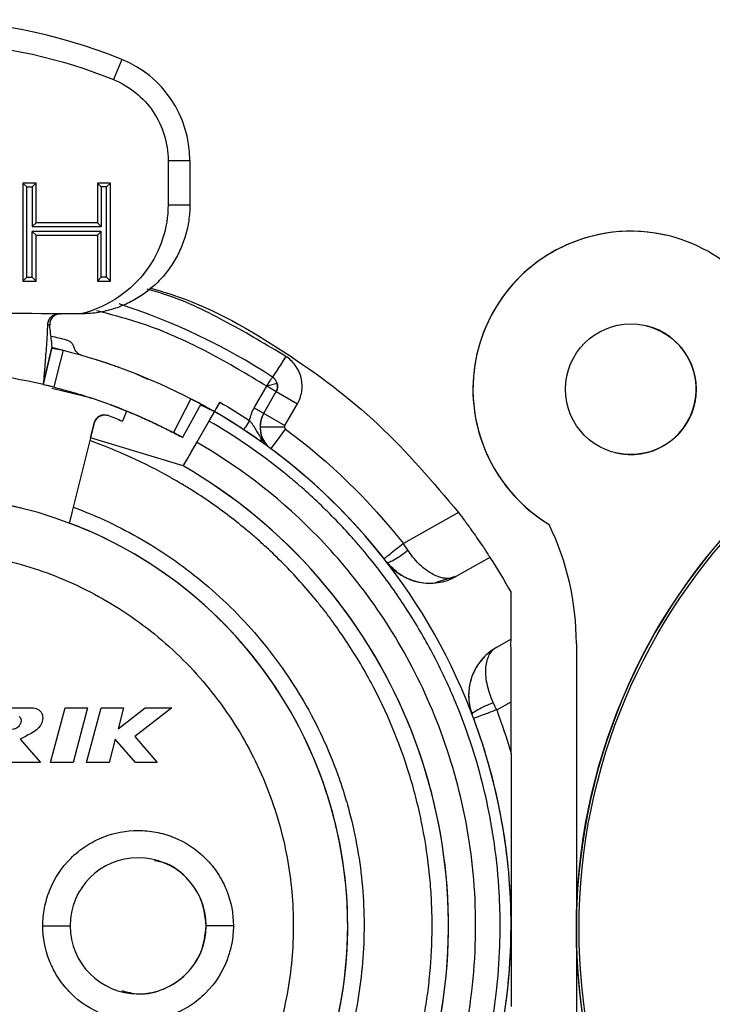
# Model space of a CAD drawing. Header units: millimetres. Extents: x 0 to 138, y -6 to 29.
# Tile 6 of 15: x 15 to 27, y 11 to 29. Entities that reach past the tile are written whole.
import ezdxf

# ---------------------------------------------------------------- set-up
doc = ezdxf.new("R2010")
doc.units = ezdxf.units.MM

msp = doc.modelspace()

# ---------------------------------------------------------------- linework, layer by layer
at = {"color": 7, "linetype": 'Continuous', "lineweight": 25}
for p, q in [((15.175, 28.886), (15.175, 28.886)), ((16.5, 28.455), (16.35, 28.084)), ((17.35, 26.601), (17.75, 26.601)), ((17.75, 26.601), (17.75, 25.785)), ((14.925, 26.185), (14.684, 26.185)), ((14.684, 26.185), (14.684, 24.385)), ((14.754, 26.115), (14.684, 26.185)), ((14.754, 24.455), (14.754, 26.115)), ((14.754, 26.115), (14.855, 26.115)), ((14.855, 26.115), (14.925, 26.185)), ((14.855, 26.115), (14.855, 25.387)), ((14.925, 25.457), (14.925, 26.185)), ((16.292, 26.185), (16.051, 26.185)), ((16.051, 26.185), (16.051, 25.457)), ((16.051, 26.185), (16.121, 26.115)), ((16.121, 26.115), (16.121, 25.387)), ((16.222, 26.115), (16.121, 26.115)), ((16.292, 26.185), (16.222, 26.115)), ((16.222, 24.455), (16.222, 26.115)), ((16.292, 24.385), (16.292, 26.185)), ((17.35, 25.785), (17.75, 25.785)), ((14.855, 25.387), (14.925, 25.457)), ((14.855, 25.387), (16.121, 25.387)), ((16.051, 25.457), (14.925, 25.457)), ((16.121, 25.387), (16.051, 25.457)), ((14.855, 25.297), (14.925, 25.227)), ((14.855, 24.455), (14.855, 25.297)), ((16.121, 25.297), (14.855, 25.297)), ((14.925, 24.385), (14.925, 25.227)), ((14.925, 25.227), (16.051, 25.227)), ((16.121, 25.297), (16.051, 25.227)), ((16.051, 25.227), (16.051, 24.385)), ((16.121, 24.455), (16.121, 25.297)), ((26.553, 25.213), (26.553, 25.213)), ((14.754, 24.455), (14.684, 24.385)), ((14.754, 24.455), (14.855, 24.455)), ((14.925, 24.385), (14.855, 24.455)), ((16.121, 24.455), (16.051, 24.385)), ((16.222, 24.455), (16.121, 24.455)), ((16.292, 24.385), (16.222, 24.455)), ((14.684, 24.385), (14.925, 24.385)), ((16.051, 24.385), (16.292, 24.385)), ((15.75, 23.785), (15.342, 23.785)), ((15.062, 22.485), (15.221, 23.166)), ((15.064, 22.512), (15.218, 23.185)), ((15.218, 23.156), (15.422, 23.117)), ((15.478, 23.31), (15.478, 23.31)), ((15.622, 23.167), (15.622, 23.167)), ((16.75, 22.689), (16.971, 22.583)), ((15.224, 22.445), (15.224, 22.445)), ((19.356, 22.503), (19.162, 22.456)), ((15.948, 22.236), (15.216, 22.414)), ((19.106, 21.958), (19.335, 22.356)), ((19.335, 22.356), (19.725, 22.131)), ((27.05, 22.4), (27.05, 22.4)), ((17.768, 22.226), (17.447, 21.604)), ((17.951, 22.129), (17.617, 21.514)), ((17.943, 22.114), (18.2, 21.99)), ((18.2, 21.99), (18.3, 22.163)), ((18.932, 22.058), (19.495, 21.733)), ((16.233, 21.923), (16.233, 21.923)), ((16.493, 22.038), (16.493, 22.038)), ((16.584, 21.995), (16.511, 21.816)), ((18.2, 21.99), (17.625, 20.994)), ((15.99, 21.777), (15.923, 21.506)), ((15.923, 21.507), (15.99, 21.777)), ((15.99, 21.777), (15.99, 21.777)), ((15.911, 21.456), (15.609, 20.235)), ((17.625, 20.994), (15.923, 21.507)), ((14.666, 20.214), (14.666, 20.214)), ((22.686, 20.135), (21.672, 19.565)), ((24.348, 19.919), (24.348, 19.919)), ((23.263, 19.312), (22.647, 18.966)), ((22.647, 18.966), (22.31, 18.862)), ((23.65, 17.809), (23.65, 18.669)), ((23.65, 17.809), (23.381, 17.658)), ((24.85, 17.735), (24.85, 8.834)), ((23.386, 16.513), (23.65, 16.662)), ((23.65, 15.714), (23.65, 16.662)), ((13.843, 16.55), (14.843, 16.55)), ((14.978, 16.512), (14.978, 16.512)), ((15.19, 15.55), (15.458, 16.55)), ((15.458, 16.55), (15.872, 16.55)), ((15.872, 16.55), (15.604, 15.55)), ((15.852, 15.55), (16.12, 16.55)), ((16.12, 16.55), (16.534, 16.55)), ((16.534, 16.55), (16.431, 16.164)), ((16.431, 16.164), (16.93, 16.55)), ((17.42, 16.55), (16.738, 16.022)), ((16.93, 16.55), (17.42, 16.55)), ((14.634, 15.975), (15.006, 15.55)), ((16.38, 15.975), (16.267, 15.55)), ((16.753, 15.55), (16.38, 15.975)), ((16.738, 16.022), (17.152, 15.55)), ((15.006, 15.55), (14.475, 15.55)), ((15.604, 15.55), (15.19, 15.55)), ((16.267, 15.55), (15.852, 15.55)), ((17.152, 15.55), (16.753, 15.55)), ((15.05, 12.55), (15.55, 12.55)), ((18.55, 12.55), (18.05, 12.55)), ((22.5, 12.55), (22.5, 12.55))]:
    msp.add_line(p, q, dxfattribs=at)
at = {"color": 7, "linetype": 'Continuous', "lineweight": 25, "flags": 128}
for points in [[(17.35, 26.601), (17.35, 26.144), (17.35, 25.785)], [(15.422, 23.117), (15.325, 22.738), (15.249, 22.439)], [(19.515, 23.002), (19.467, 22.928), (19.422, 22.857), (19.379, 22.792), (19.342, 22.734), (19.312, 22.687), (19.289, 22.653), (19.275, 22.631), (19.271, 22.624)], [(18.932, 22.058), (19.061, 22.281), (19.162, 22.456)], [(19.495, 21.733), (19.624, 21.956), (19.725, 22.131)], [(19.039, 21.708), (19.047, 21.708), (19.073, 21.708), (19.114, 21.708), (19.17, 21.708), (19.239, 21.708), (19.316, 21.708), (19.401, 21.708), (19.489, 21.708)], [(19.241, 21.307), (19.246, 21.314), (19.261, 21.334), (19.286, 21.368), (19.319, 21.412), (19.36, 21.467), (19.406, 21.53), (19.457, 21.598), (19.509, 21.668)]]:
    msp.add_lwpolyline(points, dxfattribs=at)
at = {"color": 7, "linetype": 'Continuous', "lineweight": 25}
for centre, radius in [((25.85, 22.4), 1.2), ((35.75, 12.5), 10.9), ((35.75, 12.5), 10.85)]:
    msp.add_circle(centre, radius, dxfattribs=at)
for centre, radius, start, end in [((12.75, 19.185), 10, 67.9757, 112.0243), ((15.75, 26.601), 2, 360, 67.9757), ((25.85, 22.4), 2.9, 42.2406, 238.7991), ((25.85, 22.4), 2.9, 75.9638, 238.7991), ((12.75, 12.55), 12, 57.0854, 72.0424), ((12.75, 12.55), 12, 57.0854, 72.0424), ((25.85, 22.4), 1.2, 255.9638, 75.9638), ((35.75, 12.5), 10.9, 75.9638, 255.9638), ((19.162, 22.456), 0.2, 13.5427, 57.0854), ((19.162, 22.456), 0.2, 330, 57.0854), ((12.75, 12.55), 10.9, 60, 62.3819), ((12.75, 12.55), 10.9, 120, 60), ((16.184, 21.729), 0.2, 69.4864, 166.111), ((12.75, 12.55), 10.9, 56.6738, 60), ((19.539, 21.708), 0.5, 150, 233.452), ((19.539, 21.708), 0.5, 150, 212.8436), ((12.75, 12.55), 10.9, 38.1776, 53.452), ((12.75, 12.55), 9.75, 120, 60), ((12.75, 12.55), 9.75, 120, 324.6335), ((12.75, 12.55), 9.75, 345.3431, 60), ((12.75, 12.55), 7.9, 140.4477, 78.5311), ((12.75, 12.55), 7.9, 75.9638, 78.5311), ((19.85, 17.735), 5, 360, 25.9028), ((19.85, 17.735), 5, 0, 25.9028), ((22.157, 19.838), 1, 217.7646, 299.3081), ((23.871, 16.786), 1, 119.3081, 200.8516), ((12.75, 12.55), 10.9, 0, 20.4386), ((16.8, 12.55), 1.25, 0, 180), ((16.8, 12.55), 1.25, 180, 0), ((12.75, 12.55), 10.9, 332.3705, 0)]:
    msp.add_arc(centre, radius, start, end, dxfattribs=at)
for points in [[(13.309, 28.768), (14.351, 28.707), (15.383, 28.475), (16.35, 28.084)], [(15.478, 23.31), (15.548, 23.292), (15.604, 23.238), (15.622, 23.167)], [(15.76, 23.026), (15.694, 23.045), (15.64, 23.1), (15.622, 23.167)], [(15.422, 23.117), (16.235, 22.912), (17.024, 22.612), (17.768, 22.226)], [(19.362, 22.456), (19.362, 22.421), (19.353, 22.386), (19.335, 22.356)], [(19.356, 22.503), (19.36, 22.487), (19.362, 22.472), (19.362, 22.456)], [(16.29, 22.116), (16.686, 21.969), (17.073, 21.798), (17.447, 21.604)], [(16.493, 22.038), (16.426, 22.065), (16.358, 22.091), (16.29, 22.116)], [(18.3, 22.163), (18.486, 22.055), (18.669, 21.943), (18.848, 21.825)], [(18.848, 21.825), (18.862, 21.908), (18.89, 21.985), (18.932, 22.058)], [(16.254, 21.916), (16.341, 21.884), (16.426, 21.85), (16.511, 21.816)], [(19.495, 21.733), (19.491, 21.725), (19.488, 21.717), (19.489, 21.708)], [(19.489, 21.708), (19.489, 21.693), (19.496, 21.678), (19.509, 21.668)], [(19.05, 21.511), (19.051, 21.47), (19.067, 21.433), (19.094, 21.413)], [(19.509, 21.668), (20.324, 21.064), (21.045, 20.363), (21.672, 19.565)], [(15.923, 21.506), (15.919, 21.489), (15.915, 21.472), (15.911, 21.456)], [(21.755, 19.443), (21.728, 19.484), (21.7, 19.525), (21.672, 19.565)], [(23.263, 19.312), (23.399, 19.101), (23.528, 18.887), (23.65, 18.669)], [(23.386, 16.513), (23.365, 16.558), (23.345, 16.603), (23.324, 16.648)], [(23.386, 16.513), (23.484, 16.25), (23.572, 15.984), (23.65, 15.714)]]:
    msp.add_open_spline(points, degree=3, dxfattribs=at)
for points, knots in [([(16.35, 28.084), (16.643, 27.965), (16.9, 27.757), (17.254, 27.233), (17.35, 26.917), (17.35, 26.601)], [0, 0, 0, 0, 0.5, 0.5, 1, 1, 1, 1]), ([(17.35, 25.785), (17.35, 25.364), (17.218, 24.942), (16.816, 24.4), (16.479, 24.07), (16.011, 23.851), (15.75, 23.785)], [0, 0, 0, 0, 0.5, 0.5, 0.75, 1, 1, 1, 1]), ([(17.75, 25.785), (17.749, 25.737), (17.747, 25.641), (17.731, 25.499), (17.706, 25.358), (17.67, 25.219), (17.625, 25.083), (17.57, 24.951), (17.506, 24.823), (17.432, 24.7), (17.351, 24.582), (17.261, 24.471), (17.163, 24.367), (17.058, 24.27), (16.947, 24.18), (16.83, 24.099), (16.707, 24.026), (16.579, 23.963), (16.447, 23.908), (16.312, 23.863), (16.174, 23.828), (16.034, 23.803), (15.892, 23.787), (15.797, 23.786), (15.75, 23.785)], [0, 0, 0, 0, 0.0451458, 0.0902812, 0.1354121, 0.1805446, 0.2256847, 0.2708384, 0.3160116, 0.3612105, 0.4064409, 0.4517089, 0.4970203, 0.5423812, 0.5877975, 0.633275, 0.6788197, 0.7244374, 0.7701338, 0.8159149, 0.8617864, 0.9077539, 0.9538232, 1, 1, 1, 1]), ([(19.515, 23.002), (19.161, 23.213), (18.452, 23.637), (17.596, 24.056), (17.083, 24.206), (16.968, 24.239)], [0, 0, 0, 0, 0.43602, 0.873747, 1, 1, 1, 1]), ([(17.006, 24.264), (17.183, 24.212), (18.06, 23.951), (19.5, 23.12), (21.269, 21.814), (22.214, 20.694), (22.686, 20.135)], [0, 0, 0, 0, 0.077617, 0.385078, 0.692539, 1, 1, 1, 1]), ([(15.342, 23.785), (14.478, 23.791), (13.614, 23.791), (11.886, 23.791), (11.022, 23.791), (10.158, 23.785)], [0, 0, 0, 0, 0.5, 0.5, 1, 1, 1, 1]), ([(15.142, 23.593), (15.143, 23.606), (15.145, 23.631), (15.158, 23.667), (15.177, 23.701), (15.21, 23.739), (15.265, 23.777), (15.316, 23.782), (15.342, 23.785)], [0, 0, 0, 0, 0.128296, 0.251348, 0.374078, 0.501442, 0.750458, 1, 1, 1, 1]), ([(15.375, 23.785), (15.361, 23.784), (15.333, 23.782), (15.294, 23.77), (15.258, 23.75), (15.217, 23.713), (15.177, 23.654), (15.177, 23.6), (15.177, 23.572)], [0, 0, 0, 0, 0.128532, 0.251712, 0.37476, 0.503609, 0.750222, 1, 1, 1, 1]), ([(15.342, 23.785), (15.342, 23.785), (15.343, 23.785), (15.348, 23.785), (15.356, 23.785), (15.369, 23.785), (15.375, 23.785)], [0, 0, 0, 0, 0.3087194, 0.5522138, 0.803605, 1, 1, 1, 1]), ([(19.162, 22.456), (18.811, 22.667), (18.108, 23.088), (17.064, 23.57), (16.352, 23.758), (16.038, 23.842)], [0, 0, 0, 0, 0.357923, 0.71608, 1, 1, 1, 1]), ([(15.062, 22.485), (15.062, 22.485), (15.066, 22.523), (15.077, 22.653), (15.085, 22.746), (15.102, 22.961), (15.112, 23.082), (15.129, 23.333), (15.137, 23.463), (15.142, 23.593)], [0, 0, 0, 0, 0.25, 0.25, 0.5, 0.5, 0.75, 0.75, 1, 1, 1, 1]), ([(15.177, 23.572), (15.173, 23.574), (15.163, 23.577), (15.154, 23.583), (15.148, 23.588), (15.144, 23.591), (15.143, 23.592), (15.142, 23.593)], [0, 0, 0, 0, 0.143228, 0.298907, 0.466996, 0.710909, 1, 1, 1, 1]), ([(15.221, 23.166), (15.221, 23.166), (15.215, 23.22), (15.198, 23.376), (15.187, 23.476), (15.177, 23.572)], [0, 0, 0, 0, 0.5, 0.5, 1, 1, 1, 1]), ([(15.198, 23.377), (15.199, 23.376), (15.293, 23.357), (15.386, 23.333), (15.478, 23.31)], [0, 0, 0, 0, 0.013453, 1, 1, 1, 1]), ([(15.221, 23.166), (15.221, 23.166), (15.222, 23.166), (15.234, 23.163), (15.253, 23.159), (15.287, 23.151), (15.343, 23.137), (15.396, 23.124), (15.422, 23.117)], [0, 0, 0, 0, 0.128031, 0.25098, 0.373882, 0.5018, 0.751094, 1, 1, 1, 1]), ([(15.76, 23.026), (15.729, 23.035), (15.697, 23.053), (15.648, 23.103), (15.631, 23.135), (15.622, 23.167)], [0, 0, 0, 0, 0.5, 0.5, 1, 1, 1, 1]), ([(19.725, 22.131), (19.762, 22.196), (19.791, 22.272), (19.817, 22.436), (19.814, 22.524), (19.774, 22.692), (19.736, 22.772), (19.638, 22.906), (19.578, 22.961), (19.515, 23.002)], [0, 0, 0, 0, 0.25, 0.25, 0.5, 0.5, 0.75, 0.75, 1, 1, 1, 1]), ([(16.028, 22.946), (16.028, 22.945), (16.03, 22.945), (16.043, 22.941), (16.066, 22.933), (16.105, 22.921), (16.165, 22.901), (16.237, 22.877), (16.32, 22.849), (16.409, 22.818), (16.47, 22.795), (16.501, 22.784)], [0, 0, 0, 0, 0.0829963, 0.1660775, 0.2507035, 0.3751107, 0.4999996, 0.6253394, 0.7503184, 0.8750122, 1, 1, 1, 1]), ([(15.062, 22.485), (14.305, 22.661), (13.527, 22.75), (11.973, 22.75), (11.195, 22.661), (10.438, 22.485)], [0, 0, 0, 0, 0.5, 0.5, 1, 1, 1, 1]), ([(19.162, 22.456), (19.188, 22.495), (19.218, 22.542), (19.26, 22.607), (19.271, 22.624), (19.271, 22.624)], [0, 0, 0, 0, 0.5, 0.5, 1, 1, 1, 1]), ([(15.249, 22.439), (15.236, 22.442), (15.212, 22.448), (15.177, 22.457), (15.144, 22.465), (15.107, 22.474), (15.069, 22.483), (15.064, 22.484), (15.062, 22.485)], [0, 0, 0, 0, 0.127564, 0.250115, 0.372764, 0.500673, 0.750198, 1, 1, 1, 1]), ([(15.249, 22.439), (15.344, 22.414), (15.534, 22.365), (15.817, 22.28), (16.096, 22.187), (16.373, 22.087), (16.646, 21.978), (16.916, 21.862), (17.184, 21.738), (17.359, 21.649), (17.447, 21.604)], [0, 0, 0, 0, 0.125366, 0.250419, 0.375262, 0.5, 0.624738, 0.749581, 0.874634, 1, 1, 1, 1]), ([(19.335, 22.356), (19.335, 22.356), (19.317, 22.367), (19.252, 22.404), (19.207, 22.43), (19.162, 22.456)], [0, 0, 0, 0, 0.5, 0.5, 1, 1, 1, 1]), ([(17.768, 22.226), (17.78, 22.22), (17.804, 22.207), (17.839, 22.189), (17.871, 22.172), (17.907, 22.153), (17.943, 22.133), (17.949, 22.13), (17.951, 22.129)], [0, 0, 0, 0, 0.1280238, 0.250844, 0.3735554, 0.5012657, 0.7489501, 1, 1, 1, 1]), ([(18.3, 22.163), (18.276, 22.122), (18.249, 22.074), (18.21, 22.007), (18.2, 21.99), (18.2, 21.99)], [0, 0, 0, 0, 0.5, 0.5, 1, 1, 1, 1]), ([(15.99, 21.777), (16.002, 21.825), (16.038, 21.877), (16.144, 21.933), (16.208, 21.933), (16.254, 21.916)], [0, 0, 0, 0, 0.5, 0.5, 1, 1, 1, 1]), ([(18.2, 21.99), (18.2, 21.99), (18.19, 21.973), (18.151, 21.905), (18.124, 21.857), (18.1, 21.816)], [0, 0, 0, 0, 0.5, 0.5, 1, 1, 1, 1]), ([(7.4, 21.816), (7.159, 21.677), (6.806, 21.455), (6.411, 21.172), (6.217, 21.025), (6.135, 20.96), (6.08, 20.917), (6.054, 20.896), (5.8, 20.691), (5.474, 20.405), (5.115, 20.049), (4.965, 19.891), (4.866, 19.785), (4.819, 19.733), (4.57, 19.455), (4.287, 19.11), (4.026, 18.748), (3.857, 18.503), (3.776, 18.38), (3.373, 17.74), (3.096, 17.204), (2.749, 16.365), (2.593, 15.94), (2.465, 15.506), (2.386, 15.215), (2.349, 15.066), (2.25, 14.63), (2.169, 14.191), (2.107, 13.674), (2.088, 13.451), (2.076, 13.303), (2.071, 13.226), (2.051, 12.864), (2.044, 12.43), (2.067, 11.924), (2.086, 11.672), (2.096, 11.563), (2.102, 11.491), (2.106, 11.454), (2.169, 10.865), (2.27, 10.319), (2.487, 9.512), (2.61, 9.114), (2.781, 8.658), (2.873, 8.433), (2.914, 8.337), (2.942, 8.273), (2.955, 8.242), (3.088, 7.944), (3.28, 7.555), (3.531, 7.116), (3.644, 6.93), (3.721, 6.807), (3.759, 6.748), (3.964, 6.436), (4.223, 6.073), (4.506, 5.728), (4.699, 5.501), (4.796, 5.391), (5.31, 4.836), (5.756, 4.429), (6.476, 3.877), (6.847, 3.617), (7.233, 3.381), (7.494, 3.229), (7.628, 3.154), (8.024, 2.946), (8.427, 2.754), (8.91, 2.561), (9.12, 2.484), (9.26, 2.435), (9.333, 2.41), (9.677, 2.297), (10.095, 2.178), (10.589, 2.069), (10.838, 2.022), (10.945, 2.003), (11.017, 1.991), (11.054, 1.985), (11.639, 1.893), (12.193, 1.85), (13.028, 1.85), (13.445, 1.866), (13.929, 1.914), (14.17, 1.944), (14.274, 1.959), (14.343, 1.969), (14.376, 1.974), (14.698, 2.025), (15.124, 2.109), (15.613, 2.238), (15.821, 2.3), (15.96, 2.343), (16.027, 2.364), (16.381, 2.481), (16.799, 2.638), (17.206, 2.821), (17.475, 2.949), (17.606, 3.014), (18.275, 3.367), (18.784, 3.693), (19.504, 4.245), (19.851, 4.536), (20.179, 4.848), (20.393, 5.06), (20.5, 5.171), (20.804, 5.499), (21.093, 5.839), (21.405, 6.255), (21.533, 6.438), (21.617, 6.561), (21.66, 6.625), (21.859, 6.928), (22.082, 7.301), (22.315, 7.75), (22.425, 7.978), (22.47, 8.077), (22.5, 8.143), (22.516, 8.178), (22.756, 8.718), (22.941, 9.243), (23.157, 10.05), (23.25, 10.456), (23.329, 10.936), (23.362, 11.177), (23.374, 11.281), (23.383, 11.35), (23.386, 11.383), (23.421, 11.707), (23.449, 12.141), (23.451, 12.647), (23.446, 12.864), (23.44, 13.009), (23.437, 13.079), (23.416, 13.451), (23.372, 13.896), (23.301, 14.336), (23.247, 14.629), (23.218, 14.773), (23.05, 15.51), (22.867, 16.086), (22.52, 16.924), (22.329, 17.335), (22.113, 17.732), (21.963, 17.994), (21.884, 18.126), (21.645, 18.504), (21.392, 18.872), (21.07, 19.281), (20.927, 19.452), (20.83, 19.565), (20.779, 19.623), (20.538, 19.893), (20.236, 20.205), (19.862, 20.547), (19.67, 20.712), (19.586, 20.781), (19.53, 20.828), (19.501, 20.851), (19.041, 21.223), (18.583, 21.538), (18.1, 21.816)], [0, 0, 0, 0, 0.015625, 0.023438, 0.027344, 0.029297, 0.029297, 0.03125, 0.03125, 0.046875, 0.054688, 0.058594, 0.058594, 0.0625, 0.0625, 0.078125, 0.085938, 0.085938, 0.09375, 0.09375, 0.125, 0.125, 0.140625, 0.148438, 0.148438, 0.15625, 0.15625, 0.171875, 0.179688, 0.183594, 0.183594, 0.1875, 0.1875, 0.203125, 0.210938, 0.214844, 0.216797, 0.216797, 0.21875, 0.21875, 0.25, 0.25, 0.265625, 0.273438, 0.277344, 0.279297, 0.279297, 0.28125, 0.28125, 0.296875, 0.304688, 0.308594, 0.308594, 0.3125, 0.3125, 0.328125, 0.335938, 0.335938, 0.34375, 0.34375, 0.375, 0.375, 0.390625, 0.398438, 0.398438, 0.40625, 0.40625, 0.421875, 0.429688, 0.433594, 0.433594, 0.4375, 0.4375, 0.453125, 0.460938, 0.464844, 0.466797, 0.466797, 0.46875, 0.46875, 0.5, 0.5, 0.515625, 0.523437, 0.527344, 0.529297, 0.529297, 0.53125, 0.53125, 0.546875, 0.554687, 0.558594, 0.558594, 0.5625, 0.5625, 0.578125, 0.585937, 0.585937, 0.59375, 0.59375, 0.625, 0.625, 0.640625, 0.648437, 0.648437, 0.65625, 0.65625, 0.671875, 0.679687, 0.683594, 0.683594, 0.6875, 0.6875, 0.703125, 0.710937, 0.714844, 0.716797, 0.716797, 0.71875, 0.71875, 0.75, 0.75, 0.765625, 0.773437, 0.777344, 0.779297, 0.779297, 0.78125, 0.78125, 0.796875, 0.804687, 0.808594, 0.808594, 0.8125, 0.8125, 0.828125, 0.835937, 0.835937, 0.84375, 0.84375, 0.875, 0.875, 0.890625, 0.898438, 0.898438, 0.90625, 0.90625, 0.921875, 0.929688, 0.933594, 0.933594, 0.9375, 0.9375, 0.953125, 0.960938, 0.964844, 0.966797, 0.966797, 0.96875, 0.96875, 1, 1, 1, 1]), ([(18.848, 21.825), (18.823, 21.785), (18.792, 21.739), (18.749, 21.674), (18.739, 21.658), (18.739, 21.658)], [0, 0, 0, 0, 0.5, 0.5, 1, 1, 1, 1]), ([(18.848, 21.825), (18.859, 21.812), (18.88, 21.785), (18.909, 21.742), (18.946, 21.683), (18.991, 21.605), (19.029, 21.544), (19.05, 21.511)], [0, 0, 0, 0, 0.12661, 0.263107, 0.408213, 0.680292, 1, 1, 1, 1]), ([(17.617, 21.514), (17.617, 21.515), (17.601, 21.524), (17.535, 21.559), (17.488, 21.584), (17.447, 21.604)], [0, 0, 0, 0, 0.5, 0.5, 1, 1, 1, 1]), ([(17.447, 21.604), (17.488, 21.584), (17.535, 21.559), (17.601, 21.524), (17.617, 21.515), (17.617, 21.514)], [0, 0, 0, 0, 0.5, 0.5, 1, 1, 1, 1]), ([(19.094, 21.413), (19.072, 21.429), (19.029, 21.46), (18.958, 21.51), (18.886, 21.559), (18.813, 21.609), (18.763, 21.641), (18.739, 21.658)], [0, 0, 0, 0, 0.228466, 0.438438, 0.633735, 0.819086, 1, 1, 1, 1]), ([(19.05, 21.511), (19.075, 21.476), (19.13, 21.4), (19.202, 21.339), (19.241, 21.307)], [0, 0, 0, 0, 0.460656, 1, 1, 1, 1]), ([(7.625, 21.427), (6.91, 21.014), (6.176, 20.476), (5.135, 19.429), (4.798, 19.04), (4.168, 18.18), (3.875, 17.709), (3.356, 16.691), (3.131, 16.143), (2.775, 14.986), (2.644, 14.377), (2.496, 13.121), (2.48, 12.475), (2.571, 11.18), (2.68, 10.53), (3.019, 9.264), (3.25, 8.647), (3.818, 7.48), (4.156, 6.928), (4.912, 5.915), (5.33, 5.453), (6.217, 4.629), (6.685, 4.267), (7.643, 3.644), (8.133, 3.383), (9.108, 2.954), (9.594, 2.785), (11.02, 2.399), (11.925, 2.3), (13.575, 2.3), (14.48, 2.399), (15.906, 2.785), (16.392, 2.954), (17.367, 3.383), (17.857, 3.644), (18.815, 4.267), (19.283, 4.629), (20.17, 5.453), (20.588, 5.915), (21.344, 6.928), (21.682, 7.48), (22.25, 8.647), (22.481, 9.264), (22.82, 10.53), (22.929, 11.18), (23.02, 12.475), (23.004, 13.121), (22.856, 14.377), (22.725, 14.986), (22.369, 16.143), (22.144, 16.691), (21.625, 17.709), (21.332, 18.18), (20.702, 19.04), (20.365, 19.429), (19.324, 20.476), (18.59, 21.014), (17.875, 21.427)], [0, 0, 0, 0, 0.0625, 0.0625, 0.09375, 0.09375, 0.125, 0.125, 0.15625, 0.15625, 0.1875, 0.1875, 0.21875, 0.21875, 0.25, 0.25, 0.28125, 0.28125, 0.3125, 0.3125, 0.34375, 0.34375, 0.375, 0.375, 0.40625, 0.40625, 0.4375, 0.4375, 0.5, 0.5, 0.5625, 0.5625, 0.59375, 0.59375, 0.625, 0.625, 0.65625, 0.65625, 0.6875, 0.6875, 0.71875, 0.71875, 0.75, 0.75, 0.78125, 0.78125, 0.8125, 0.8125, 0.84375, 0.84375, 0.875, 0.875, 0.90625, 0.90625, 0.9375, 0.9375, 1, 1, 1, 1]), ([(21.917, 10.256), (21.984, 10.522), (22.066, 10.923), (22.131, 11.395), (22.156, 11.633), (22.165, 11.735), (22.171, 11.803), (22.173, 11.836), (22.196, 12.159), (22.208, 12.589), (22.186, 13.091), (22.17, 13.306), (22.157, 13.45), (22.151, 13.519), (22.109, 13.89), (22.039, 14.33), (21.938, 14.765), (21.864, 15.053), (21.824, 15.194), (21.599, 15.921), (21.365, 16.48), (20.934, 17.284), (20.7, 17.674), (20.395, 18.108), (20.258, 18.29), (20.164, 18.41), (20.116, 18.47), (19.88, 18.759), (19.582, 19.091), (19.207, 19.453), (19.013, 19.627), (18.929, 19.7), (18.872, 19.749), (18.842, 19.774), (18.594, 19.982), (18.251, 20.243), (17.832, 20.52), (17.617, 20.651), (17.524, 20.705), (17.462, 20.742), (17.429, 20.76), (16.923, 21.046), (16.427, 21.273), (15.911, 21.456)], [0, 0, 0, 0, 0.0625, 0.09375, 0.109375, 0.117187, 0.117187, 0.125, 0.125, 0.1875, 0.21875, 0.234375, 0.234375, 0.25, 0.25, 0.3125, 0.34375, 0.34375, 0.375, 0.375, 0.5, 0.5, 0.5625, 0.59375, 0.609375, 0.609375, 0.625, 0.625, 0.6875, 0.71875, 0.734375, 0.742187, 0.742187, 0.75, 0.75, 0.8125, 0.84375, 0.859375, 0.867187, 0.867187, 0.875, 0.875, 1, 1, 1, 1]), ([(17.875, 21.427), (17.846, 21.376), (17.814, 21.321), (17.752, 21.214), (17.723, 21.163), (17.674, 21.078), (17.655, 21.045), (17.63, 21.003), (17.625, 20.994), (17.625, 20.994)], [0, 0, 0, 0, 0.25, 0.25, 0.5, 0.5, 0.75, 0.75, 1, 1, 1, 1]), ([(19.241, 21.307), (19.214, 21.326), (19.167, 21.361), (19.116, 21.398), (19.094, 21.413)], [0, 0, 0, 0, 0.578299, 1, 1, 1, 1]), ([(15.609, 20.235), (16.048, 20.072), (16.678, 19.775), (17.362, 19.338), (17.644, 19.131), (17.829, 18.988), (17.927, 18.91), (18.398, 18.516), (18.742, 18.171), (19.365, 17.42), (19.647, 17.012), (20.13, 16.16), (20.381, 15.606), (20.569, 15.023), (20.64, 14.787), (20.673, 14.667), (20.759, 14.327), (20.901, 13.644), (20.954, 12.951), (20.948, 12.252), (20.936, 12.017), (20.893, 11.554), (20.799, 10.864), (20.618, 10.192), (20.418, 9.642), (20.373, 9.525), (20.279, 9.298), (20.131, 8.962), (19.849, 8.422), (19.585, 8.012), (19.301, 7.612), (19.149, 7.417), (18.671, 6.856), (18.149, 6.344), (17.561, 5.905), (17.256, 5.698), (17.152, 5.631), (16.953, 5.508), (16.451, 5.213), (15.924, 4.974), (15.048, 4.665), (14.592, 4.546), (13.677, 4.389), (13.216, 4.35), (12.75, 4.35)], [0, 0, 0, 0, 0.0625, 0.09375, 0.109375, 0.109375, 0.125, 0.125, 0.1875, 0.1875, 0.25, 0.25, 0.3125, 0.328125, 0.328125, 0.34375, 0.34375, 0.375, 0.4375, 0.4375, 0.46875, 0.46875, 0.5, 0.5625, 0.5625, 0.578125, 0.578125, 0.59375, 0.625, 0.65625, 0.65625, 0.6875, 0.6875, 0.75, 0.78125, 0.78125, 0.796875, 0.796875, 0.8125, 0.875, 0.875, 0.9375, 0.9375, 1, 1, 1, 1]), ([(15.609, 20.235), (15.605, 20.218), (15.596, 20.185), (15.585, 20.139), (15.575, 20.102), (15.568, 20.073), (15.563, 20.052), (15.559, 20.038), (15.55, 20.003), (15.537, 19.956), (15.535, 19.947), (15.533, 19.944)], [0, 0, 0, 0, 0.11397, 0.217623, 0.307759, 0.382188, 0.439633, 0.479479, 0.501502, 0.759313, 1, 1, 1, 1]), ([(22.686, 20.135), (22.706, 20.108), (22.747, 20.055), (22.806, 19.975), (22.863, 19.897), (22.936, 19.795), (23.021, 19.675), (23.107, 19.549), (23.176, 19.446), (23.226, 19.37), (23.257, 19.321), (23.261, 19.315), (23.263, 19.312)], [0, 0, 0, 0, 0.063929, 0.127209, 0.190467, 0.25433, 0.380587, 0.50675, 0.630039, 0.753455, 0.876541, 1, 1, 1, 1]), ([(20.65, 12.55), (20.65, 13.347), (20.528, 14.144), (20.053, 15.666), (19.7, 16.39), (18.792, 17.701), (18.239, 18.287), (16.982, 19.268), (16.279, 19.663), (15.533, 19.944)], [0, 0, 0, 0, 0.25, 0.25, 0.5, 0.5, 0.75, 0.75, 1, 1, 1, 1]), ([(21.672, 19.565), (21.631, 19.533), (21.586, 19.497), (21.498, 19.429), (21.457, 19.396), (21.388, 19.342), (21.361, 19.32), (21.326, 19.293), (21.318, 19.287), (21.318, 19.287)], [0, 0, 0, 0, 0.25, 0.25, 0.5, 0.5, 0.75, 0.75, 1, 1, 1, 1]), ([(12.75, 19.45), (13.157, 19.45), (13.578, 19.414), (14.433, 19.256), (14.865, 19.134), (15.715, 18.797), (16.131, 18.583), (16.92, 18.067), (17.292, 17.766), (17.966, 17.092), (18.267, 16.72), (18.783, 15.931), (18.997, 15.515), (19.334, 14.665), (19.456, 14.233), (19.614, 13.378), (19.65, 12.957), (19.65, 12.143), (19.614, 11.722), (19.456, 10.867), (19.334, 10.435), (18.997, 9.585), (18.783, 9.169), (18.267, 8.38), (17.966, 8.008), (17.292, 7.334), (16.92, 7.033), (16.131, 6.517), (15.715, 6.303), (14.865, 5.966), (14.433, 5.844), (13.578, 5.686), (13.157, 5.65), (12.75, 5.65)], [0, 0, 0, 0, 0.0625, 0.0625, 0.125, 0.125, 0.1875, 0.1875, 0.25, 0.25, 0.3125, 0.3125, 0.375, 0.375, 0.4375, 0.4375, 0.5, 0.5, 0.5625, 0.5625, 0.625, 0.625, 0.6875, 0.6875, 0.75, 0.75, 0.8125, 0.8125, 0.875, 0.875, 0.9375, 0.9375, 1, 1, 1, 1]), ([(21.367, 19.225), (21.371, 19.219), (21.384, 19.219), (21.427, 19.232), (21.458, 19.246), (21.533, 19.289), (21.578, 19.316), (21.668, 19.378), (21.713, 19.411), (21.755, 19.443)], [0, 0, 0, 0, 0.25, 0.25, 0.5, 0.5, 0.75, 0.75, 1, 1, 1, 1]), ([(22.647, 18.966), (22.63, 18.957), (22.595, 18.94), (22.534, 18.927), (22.464, 18.924), (22.384, 18.935), (22.292, 18.963), (22.185, 19.015), (22.071, 19.092), (21.952, 19.198), (21.848, 19.314), (21.784, 19.403), (21.755, 19.443)], [0, 0, 0, 0, 0.0761647, 0.1577343, 0.2450468, 0.3382722, 0.4374052, 0.5425721, 0.6735126, 0.7810832, 0.9023638, 1, 1, 1, 1]), ([(22.31, 18.862), (22.289, 18.854), (22.169, 18.813), (21.92, 18.855), (21.604, 18.974), (21.443, 19.144), (21.367, 19.225)], [0, 0, 0, 0, 0.068272, 0.380271, 0.705238, 1, 1, 1, 1]), ([(23.65, 16.662), (23.65, 16.702), (23.65, 16.777), (23.65, 16.882), (23.65, 16.973), (23.65, 17.05), (23.65, 17.162), (23.65, 17.301), (23.65, 17.458), (23.65, 17.586), (23.649, 17.686), (23.649, 17.757), (23.65, 17.801), (23.65, 17.806), (23.65, 17.809)], [0, 0, 0, 0, 0.0705017, 0.1332944, 0.1883782, 0.2357539, 0.2754241, 0.399439, 0.5091431, 0.6156297, 0.7174125, 0.8150033, 0.9089826, 1, 1, 1, 1]), ([(23.381, 17.658), (23.356, 17.643), (23.304, 17.612), (23.229, 17.554), (23.155, 17.486), (23.084, 17.406), (23.002, 17.289), (22.928, 17.136), (22.879, 16.956), (22.873, 16.839), (22.871, 16.786)], [0, 0, 0, 0, 0.086559, 0.178449, 0.275947, 0.379312, 0.488526, 0.686245, 0.856857, 1, 1, 1, 1]), ([(23.324, 16.648), (23.27, 16.765), (23.232, 16.884), (23.187, 17.106), (23.181, 17.208), (23.196, 17.385), (23.218, 17.461), (23.284, 17.582), (23.328, 17.628), (23.381, 17.658)], [0, 0, 0, 0, 0.25, 0.25, 0.5, 0.5, 0.75, 0.75, 1, 1, 1, 1]), ([(22.871, 16.786), (22.872, 16.753), (22.873, 16.689), (22.888, 16.596), (22.908, 16.51), (22.927, 16.456), (22.936, 16.43)], [0, 0, 0, 0, 0.2761306, 0.5346531, 0.7761305, 1, 1, 1, 1]), ([(22.936, 16.43), (22.933, 16.437), (22.939, 16.448), (22.974, 16.478), (23.002, 16.497), (23.078, 16.54), (23.124, 16.563), (23.223, 16.607), (23.275, 16.629), (23.324, 16.648)], [0, 0, 0, 0, 0.25, 0.25, 0.5, 0.5, 0.75, 0.75, 1, 1, 1, 1]), ([(14.843, 16.55), (14.919, 16.56), (15.001, 16.514), (15.047, 16.411), (15.051, 16.371), (15.04, 16.294), (15.027, 16.258), (14.927, 16.1), (14.75, 16.048), (14.634, 15.975)], [0, 0, 0, 0, 0.25, 0.25, 0.375, 0.375, 0.5, 0.5, 1, 1, 1, 1]), ([(23.386, 16.513), (23.336, 16.495), (23.282, 16.475), (23.178, 16.436), (23.128, 16.418), (23.046, 16.387), (23.014, 16.375), (22.973, 16.36), (22.964, 16.356), (22.964, 16.356)], [0, 0, 0, 0, 0.25, 0.25, 0.5, 0.5, 0.75, 0.75, 1, 1, 1, 1]), ([(14.614, 16.39), (14.618, 16.388), (14.627, 16.382), (14.639, 16.366), (14.649, 16.341), (14.65, 16.304), (14.639, 16.262), (14.618, 16.221), (14.586, 16.185), (14.547, 16.166), (14.5, 16.157), (14.469, 16.153), (14.45, 16.15)], [0, 0, 0, 0, 0.038055, 0.079092, 0.161146, 0.25288, 0.366348, 0.504397, 0.620887, 0.748522, 0.842376, 1, 1, 1, 1]), ([(23.65, 15.714), (23.65, 15.644), (23.65, 15.499), (23.65, 15.275), (23.65, 15.037), (23.65, 14.785), (23.65, 14.52), (23.65, 14.209), (23.65, 13.843), (23.65, 13.277), (23.65, 12.841), (23.65, 12.55)], [0, 0, 0, 0, 0.06571, 0.135805, 0.210346, 0.289386, 0.372968, 0.461128, 0.583313, 0.721401, 1, 1, 1, 1]), ([(15.05, 12.55), (15.05, 12.661), (15.065, 12.825), (15.11, 13.011), (15.135, 13.09), (15.153, 13.142), (15.162, 13.166), (15.262, 13.419), (15.392, 13.617), (15.648, 13.873), (15.786, 13.985), (15.965, 14.09), (16.045, 14.129), (16.1, 14.154), (16.13, 14.167), (16.362, 14.259), (16.578, 14.3), (16.911, 14.3), (17.075, 14.285), (17.261, 14.24), (17.34, 14.215), (17.392, 14.197), (17.416, 14.188), (17.669, 14.088), (17.867, 13.958), (18.123, 13.702), (18.235, 13.564), (18.34, 13.385), (18.379, 13.305), (18.404, 13.25), (18.417, 13.22), (18.509, 12.987), (18.55, 12.773), (18.55, 12.55)], [0, 0, 0, 0, 0.0625, 0.09375, 0.109375, 0.109375, 0.125, 0.125, 0.25, 0.25, 0.3125, 0.34375, 0.359375, 0.359375, 0.375, 0.375, 0.5, 0.5, 0.5625, 0.59375, 0.609375, 0.609375, 0.625, 0.625, 0.75, 0.75, 0.8125, 0.84375, 0.859375, 0.859375, 0.875, 0.875, 1, 1, 1, 1]), ([(18.05, 12.55), (18.031, 12.714), (17.994, 13.043), (17.703, 13.449), (17.382, 13.698), (17.16, 13.731), (17.099, 13.741)], [0, 0, 0, 0, 0.2962597, 0.5925195, 0.8887792, 1, 1, 1, 1]), ([(12.75, 4.65), (13.784, 4.65), (14.818, 4.856), (16.729, 5.647), (17.605, 6.233), (19.067, 7.695), (19.653, 8.571), (20.444, 10.482), (20.65, 11.516), (20.65, 12.55)], [0, 0, 0, 0, 0.25, 0.25, 0.5, 0.5, 0.75, 0.75, 1, 1, 1, 1]), ([(18.55, 12.55), (18.55, 12.439), (18.535, 12.275), (18.49, 12.089), (18.465, 12.01), (18.447, 11.958), (18.438, 11.934), (18.338, 11.681), (18.208, 11.483), (17.952, 11.227), (17.814, 11.115), (17.635, 11.01), (17.555, 10.971), (17.5, 10.946), (17.47, 10.933), (17.238, 10.841), (17.022, 10.8), (16.689, 10.8), (16.525, 10.815), (16.339, 10.86), (16.26, 10.885), (16.208, 10.903), (16.184, 10.912), (15.931, 11.012), (15.733, 11.142), (15.477, 11.398), (15.365, 11.536), (15.26, 11.715), (15.221, 11.795), (15.196, 11.85), (15.183, 11.88), (15.091, 12.113), (15.05, 12.327), (15.05, 12.55)], [0, 0, 0, 0, 0.0625, 0.09375, 0.109375, 0.109375, 0.125, 0.125, 0.25, 0.25, 0.3125, 0.34375, 0.359375, 0.359375, 0.375, 0.375, 0.5, 0.5, 0.5625, 0.59375, 0.609375, 0.609375, 0.625, 0.625, 0.75, 0.75, 0.8125, 0.84375, 0.859375, 0.859375, 0.875, 0.875, 1, 1, 1, 1]), ([(16.501, 11.359), (16.6, 11.333), (16.858, 11.264), (17.293, 11.37), (17.704, 11.642), (17.994, 12.06), (18.031, 12.387), (18.05, 12.55)], [0, 0, 0, 0, 0.135057, 0.351293, 0.567529, 0.783764, 1, 1, 1, 1]), ([(23.65, 12.55), (23.65, 12.41), (23.65, 12.173), (23.65, 11.795), (23.65, 11.441), (23.65, 11.185), (23.65, 11.07)], [0, 0, 0, 0, 0.2834054, 0.4828411, 0.7672215, 1, 1, 1, 1])]:
    msp.add_open_spline(points, degree=3, knots=knots, dxfattribs=at)

doc.saveas('drawing.dxf')
